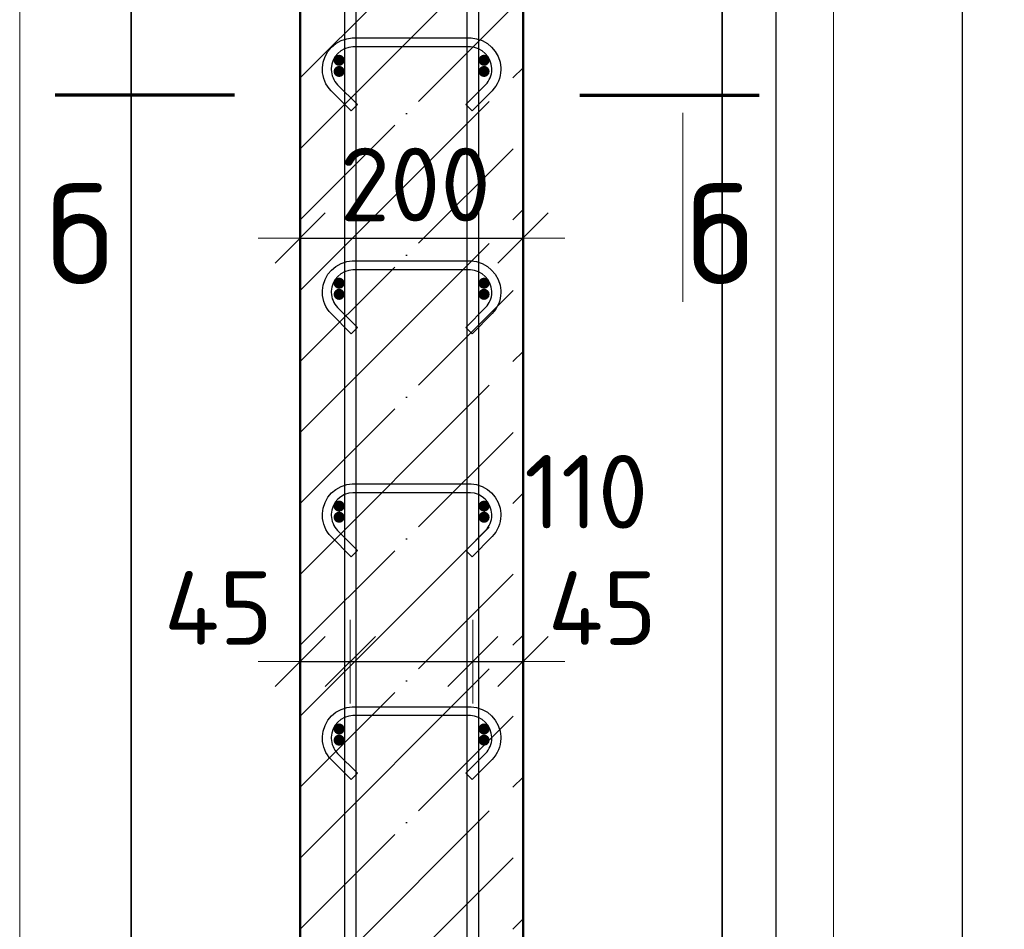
# Model space of a CAD drawing. Header units: millimetres. Extents: x -26477 to 45326, y 46540 to 77465.
# Tile 11 of 50: x -22536 to -21653, y 68999 to 69815. Entities that reach past the tile are written whole.
import ezdxf

# ---------------------------------------------------------------- set-up
doc = ezdxf.new("R2010")
doc.units = ezdxf.units.MM
doc.header["$PDMODE"] = 65
doc.linetypes.add('______11', pattern=[150, 120, -15, 0, -15])
doc.linetypes.add('______5', pattern=[330, 240, -30, 30, -30])
for name, color, linetype, lineweight in [('Standard', 7, 'Continuous', 25), ('Арм.стержн. Арматура края', 96, 'Continuous', 35), ('Арм.стержн. вертикальными 1', 22, 'Continuous', 35), ('Арм.стержн.горизонт. 1', 180, 'Continuous', 35), ('Размерная линия_ общее', 7, 'Continuous', 13)]:
    doc.layers.add(name, color=color, linetype=linetype, lineweight=lineweight)
doc.layers.add('Арм.стержн.Стяжки', color=7, linetype='Continuous', lineweight=35, true_color=0x501e0f)
doc.styles.add('ISOCPEUR', font='ISOCPEUR')
doc.dimstyles.new('DIMSTYLE_11', dxfattribs={"dimtxt": 66, "dimasz": 75, "dimexe": 0, "dimexo": 0.001, "dimgap": 33, "dimtad": 2, "dimdec": 0, "dimrnd": 5, "dimzin": 12, "dimdsep": 46, "dimtxsty": 'ISOCPEUR', "dimblk1": 'ALL_ML_STRICH', "dimblk2": 'ALL_ML_STRICH', "dimsah": 1, "dimcen": 0, "dimse1": 1, "dimse2": 1, "dimclrd": 7, "dimclre": 256, "dimclrt": 7, "dimadec": 0, "dimazin": 0, "dimtfac": 1, "dimtdec": 0, "dimtix": 1, "dimtmove": 2, "dimatfit": 3, "dimfxl": 0, "dimtvp": 1.2, "dimtzin": 0, "dimlwd": 0, "dimlwe": -3, "dimarcsym": 0})
doc.dimstyles.new('DIMSTYLE_5', dxfattribs={"dimtxt": 66, "dimasz": 75, "dimexe": 0, "dimexo": 0, "dimgap": 33, "dimtad": 2, "dimdec": 0, "dimrnd": 5, "dimzin": 12, "dimdsep": 46, "dimtxsty": 'ISOCPEUR', "dimblk1": 'ALL_ML_STRICH', "dimblk2": 'ALL_ML_STRICH', "dimsah": 1, "dimcen": 0, "dimclrd": 7, "dimclre": 256, "dimclrt": 7, "dimadec": 0, "dimazin": 0, "dimtfac": 1, "dimtdec": 0, "dimtix": 1, "dimtmove": 2, "dimatfit": 3, "dimfxl": 0, "dimtzin": 0, "dimlwd": 0, "dimlwe": -3, "dimarcsym": 0})

# ---------------------------------------------------------------- blocks, each defined once
blk = doc.blocks.new('ALL_ML_STRICH')
at = {"color": 0, "linetype": 'ByBlock', "lineweight": -2}
for p, q in [((0, -0.5), (0, 0.5)), ((-0.3, -0.3), (0.3, 0.3)), ((-1, 0), (0.5, 0))]:
    blk.add_line(p, q, dxfattribs=at)
blk = doc.blocks.new('*D40')
at = {"layer": 'DEFPOINTS', "color": 7, "linetype": 'Continuous', "lineweight": 13, "transparency": 33554687}
for p in [(-21988.72, 71638.65), (-21960.06, 68518.65), (-21690.77, 68518.65)]:
    blk.add_point(p, dxfattribs=at)
at = {"layer": 'Размерная линия_ общее', "color": 253, "linetype": 'Continuous', "lineweight": -2, "true_color": 0xa0a0a0, "transparency": 33554687}
for p, q in [((-21968.72, 71638.65), (-21690.77, 71638.65)), ((-21940.06, 68518.65), (-21690.77, 68518.65))]:
    blk.add_line(p, q, dxfattribs=at)
at = {"layer": 'Размерная линия_ общее', "color": 7, "linetype": 'Continuous', "lineweight": -2, "transparency": 33554687}
blk.add_line((-21690.77, 68518.65), (-21690.77, 71638.65), dxfattribs=at)
at = {"layer": 'Размерная линия_ общее', "color": 7, "linetype": 'Continuous', "lineweight": 13, "transparency": 33554687, "xscale": 75, "yscale": 75, "zscale": 75}
for p, rotation in [((-21690.77, 71638.65), 90), ((-21690.77, 68518.65), 270)]:
    blk.add_blockref('ALL_ML_STRICH', p, dxfattribs=dict(at, rotation=rotation))
at = {"layer": 'Размерная линия_ общее', "color": 7, "linetype": 'Continuous', "lineweight": 13, "transparency": 33554687, "insert": (-21738.77, 70088.55), "char_height": 66, "width": 264, "attachment_point": 5, "rotation": 90, "style": 'ISOCPEUR'}
blk.add_mtext('\\A1;{3120}', dxfattribs=at)
blk = doc.blocks.new('*D43')
at = {"layer": 'DEFPOINTS', "color": 7, "linetype": 'Continuous', "lineweight": 13, "transparency": 33554687}
for p in [(-22119.93, 71578.65), (-22119.93, 68578.65), (-21858, 68578.65)]:
    blk.add_point(p, dxfattribs=at)
at = {"layer": 'Размерная линия_ общее', "color": 253, "linetype": 'Continuous', "lineweight": -2, "true_color": 0xa0a0a0, "transparency": 33554687}
for p, q in [((-22099.93, 71578.65), (-21858, 71578.65)), ((-22099.93, 68578.65), (-21858, 68578.65))]:
    blk.add_line(p, q, dxfattribs=at)
at = {"layer": 'Размерная линия_ общее', "color": 7, "linetype": 'Continuous', "lineweight": -2, "transparency": 33554687}
blk.add_line((-21858, 68578.65), (-21858, 71578.65), dxfattribs=at)
at = {"layer": 'Размерная линия_ общее', "color": 7, "linetype": 'Continuous', "lineweight": 13, "transparency": 33554687, "xscale": 75, "yscale": 75, "zscale": 75}
for p, rotation in [((-21858, 71578.65), 90), ((-21858, 68578.65), 270)]:
    blk.add_blockref('ALL_ML_STRICH', p, dxfattribs=dict(at, rotation=rotation))
at = {"layer": 'Размерная линия_ общее', "color": 7, "linetype": 'Continuous', "lineweight": 13, "transparency": 33554687, "insert": (-21939, 69856.65), "char_height": 66, "width": 3.3, "attachment_point": 1, "rotation": 90, "line_spacing_factor": 0.60241, "style": 'ISOCPEUR'}
blk.add_mtext('\\W0.91;15х200=3000', dxfattribs=at)
blk = doc.blocks.new('*D48')
at = {"layer": 'DEFPOINTS', "color": 7, "linetype": 'Continuous', "lineweight": 13, "transparency": 33554687}
for p in [(-22284.93, 69239.16), (-22239.93, 69241.49), (-22284.93, 69229.75)]:
    blk.add_point(p, dxfattribs=at)
at = {"layer": 'Размерная линия_ общее', "color": 7, "linetype": 'Continuous', "lineweight": -2, "transparency": 33554687}
blk.add_line((-22284.93, 69239.16), (-22239.93, 69239.16), dxfattribs=at)
at = {"layer": 'Размерная линия_ общее', "color": 7, "linetype": 'Continuous', "lineweight": 13, "transparency": 33554687, "xscale": 75, "yscale": 75, "zscale": 75, "rotation": 180}
blk.add_blockref('ALL_ML_STRICH', (-22284.93, 69239.16), dxfattribs=at)
at = {"layer": 'Размерная линия_ общее', "color": 7, "linetype": 'Continuous', "lineweight": 13, "transparency": 33554687, "xscale": 75, "yscale": 75, "zscale": 75}
blk.add_blockref('ALL_ML_STRICH', (-22239.93, 69239.16), dxfattribs=at)
at = {"layer": 'Размерная линия_ общее', "color": 7, "linetype": 'Continuous', "lineweight": 13, "transparency": 33554687, "insert": (-22358.17, 69287.24), "char_height": 66, "width": 132, "attachment_point": 5, "style": 'ISOCPEUR'}
blk.add_mtext('\\A1;{45}', dxfattribs=at)
blk = doc.blocks.new('*D49')
at = {"layer": 'DEFPOINTS', "color": 7, "linetype": 'Continuous', "lineweight": 13, "transparency": 33554687}
for p in [(-22129.93, 69245.43), (-22239.93, 69241.49), (-22239.93, 69239.16)]:
    blk.add_point(p, dxfattribs=at)
at = {"layer": 'Размерная линия_ общее', "color": 7, "linetype": 'Continuous', "lineweight": -2, "transparency": 33554687}
blk.add_line((-22239.93, 69239.16), (-22129.93, 69239.16), dxfattribs=at)
at = {"layer": 'Размерная линия_ общее', "color": 7, "linetype": 'Continuous', "lineweight": 13, "transparency": 33554687, "xscale": 75, "yscale": 75, "zscale": 75, "rotation": 180}
blk.add_blockref('ALL_ML_STRICH', (-22239.93, 69239.16), dxfattribs=at)
at = {"layer": 'Размерная линия_ общее', "color": 7, "linetype": 'Continuous', "lineweight": 13, "transparency": 33554687, "xscale": 75, "yscale": 75, "zscale": 75}
blk.add_blockref('ALL_ML_STRICH', (-22129.93, 69239.16), dxfattribs=at)
at = {"layer": 'Размерная линия_ общее', "color": 7, "linetype": 'Continuous', "lineweight": 13, "transparency": 33554687, "insert": (-22028.31, 69391.52), "char_height": 66, "width": 198, "attachment_point": 5, "style": 'ISOCPEUR'}
blk.add_mtext('\\A1;{110}', dxfattribs=at)
blk = doc.blocks.new('*D50')
at = {"layer": 'DEFPOINTS', "color": 7, "linetype": 'Continuous', "lineweight": 13, "transparency": 33554687}
for p in [(-22129.93, 69245.43), (-22129.93, 69239.16), (-22084.93, 69238.3)]:
    blk.add_point(p, dxfattribs=at)
at = {"layer": 'Размерная линия_ общее', "color": 7, "linetype": 'Continuous', "lineweight": -2, "transparency": 33554687}
blk.add_line((-22129.93, 69239.16), (-22084.93, 69239.16), dxfattribs=at)
at = {"layer": 'Размерная линия_ общее', "color": 7, "linetype": 'Continuous', "lineweight": 13, "transparency": 33554687, "xscale": 75, "yscale": 75, "zscale": 75, "rotation": 180}
blk.add_blockref('ALL_ML_STRICH', (-22129.93, 69239.16), dxfattribs=at)
at = {"layer": 'Размерная линия_ общее', "color": 7, "linetype": 'Continuous', "lineweight": 13, "transparency": 33554687, "xscale": 75, "yscale": 75, "zscale": 75}
blk.add_blockref('ALL_ML_STRICH', (-22084.93, 69239.16), dxfattribs=at)
at = {"layer": 'Размерная линия_ общее', "color": 7, "linetype": 'Continuous', "lineweight": 13, "transparency": 33554687, "insert": (-22013.87, 69287.13), "char_height": 66, "width": 132, "attachment_point": 5, "style": 'ISOCPEUR'}
blk.add_mtext('\\A1;{45}', dxfattribs=at)
blk = doc.blocks.new('*D51')
at = {"layer": 'DEFPOINTS', "color": 7, "linetype": 'Continuous', "lineweight": 13, "transparency": 33554687}
for p in [(-22284.93, 69619.16), (-22084.93, 69618.3), (-22284.93, 69609.75)]:
    blk.add_point(p, dxfattribs=at)
at = {"layer": 'Размерная линия_ общее', "color": 253, "linetype": 'Continuous', "lineweight": -2, "true_color": 0xa0a0a0, "transparency": 33554687}
for p, q in [((-22284.93, 69619.16), (-22284.93, 69619.16)), ((-22084.93, 69619.16), (-22084.93, 69619.16))]:
    blk.add_line(p, q, dxfattribs=at)
at = {"layer": 'Размерная линия_ общее', "color": 7, "linetype": 'Continuous', "lineweight": -2, "transparency": 33554687}
blk.add_line((-22284.93, 69619.16), (-22084.93, 69619.16), dxfattribs=at)
at = {"layer": 'Размерная линия_ общее', "color": 7, "linetype": 'Continuous', "lineweight": 13, "transparency": 33554687, "xscale": 75, "yscale": 75, "zscale": 75, "rotation": 180}
blk.add_blockref('ALL_ML_STRICH', (-22284.93, 69619.16), dxfattribs=at)
at = {"layer": 'Размерная линия_ общее', "color": 7, "linetype": 'Continuous', "lineweight": 13, "transparency": 33554687, "xscale": 75, "yscale": 75, "zscale": 75}
blk.add_blockref('ALL_ML_STRICH', (-22084.93, 69619.16), dxfattribs=at)
at = {"layer": 'Размерная линия_ общее', "color": 7, "linetype": 'Continuous', "lineweight": 13, "transparency": 33554687, "insert": (-22181.63, 69667.16), "char_height": 66, "width": 198, "attachment_point": 5, "style": 'ISOCPEUR'}
blk.add_mtext('\\A1;{200}', dxfattribs=at)

msp = doc.modelspace()

# ---------------------------------------------------------------- hatches: boundary and pattern name
at = {"layer": 'Арм.стержн. Арматура края', "linetype": 'Continuous', "lineweight": 50, "transparency": 33554687}
for points in [[(-22244.93, 69768.65), (-22245.31, 69770.56), (-22246.4, 69772.18), (-22248.02, 69773.26), (-22249.93, 69773.65), (-22251.85, 69773.26), (-22253.47, 69772.18), (-22254.55, 69770.56), (-22254.93, 69768.65), (-22254.55, 69766.73), (-22253.47, 69765.11), (-22251.85, 69764.03), (-22249.93, 69763.65), (-22248.02, 69764.03), (-22246.4, 69765.11), (-22245.31, 69766.73)], [(-22114.93, 69768.65), (-22115.31, 69770.56), (-22116.4, 69772.18), (-22118.02, 69773.26), (-22119.93, 69773.65), (-22121.85, 69773.26), (-22123.47, 69772.18), (-22124.55, 69770.56), (-22124.93, 69768.65), (-22124.55, 69766.73), (-22123.47, 69765.11), (-22121.85, 69764.03), (-22119.93, 69763.65), (-22118.02, 69764.03), (-22116.4, 69765.11), (-22115.31, 69766.73)], [(-22244.93, 69568.65), (-22245.31, 69570.56), (-22246.4, 69572.18), (-22248.02, 69573.26), (-22249.93, 69573.65), (-22251.85, 69573.26), (-22253.47, 69572.18), (-22254.55, 69570.56), (-22254.93, 69568.65), (-22254.55, 69566.73), (-22253.47, 69565.11), (-22251.85, 69564.03), (-22249.93, 69563.65), (-22248.02, 69564.03), (-22246.4, 69565.11), (-22245.31, 69566.73)], [(-22114.93, 69568.65), (-22115.31, 69570.56), (-22116.4, 69572.18), (-22118.02, 69573.26), (-22119.93, 69573.65), (-22121.85, 69573.26), (-22123.47, 69572.18), (-22124.55, 69570.56), (-22124.93, 69568.65), (-22124.55, 69566.73), (-22123.47, 69565.11), (-22121.85, 69564.03), (-22119.93, 69563.65), (-22118.02, 69564.03), (-22116.4, 69565.11), (-22115.31, 69566.73)], [(-22244.93, 69368.65), (-22245.31, 69370.56), (-22246.4, 69372.18), (-22248.02, 69373.26), (-22249.93, 69373.65), (-22251.85, 69373.26), (-22253.47, 69372.18), (-22254.55, 69370.56), (-22254.93, 69368.65), (-22254.55, 69366.73), (-22253.47, 69365.11), (-22251.85, 69364.03), (-22249.93, 69363.65), (-22248.02, 69364.03), (-22246.4, 69365.11), (-22245.31, 69366.73)], [(-22114.93, 69368.65), (-22115.31, 69370.56), (-22116.4, 69372.18), (-22118.02, 69373.26), (-22119.93, 69373.65), (-22121.85, 69373.26), (-22123.47, 69372.18), (-22124.55, 69370.56), (-22124.93, 69368.65), (-22124.55, 69366.73), (-22123.47, 69365.11), (-22121.85, 69364.03), (-22119.93, 69363.65), (-22118.02, 69364.03), (-22116.4, 69365.11), (-22115.31, 69366.73)], [(-22244.93, 69168.65), (-22245.31, 69170.56), (-22246.4, 69172.18), (-22248.02, 69173.26), (-22249.93, 69173.65), (-22251.85, 69173.26), (-22253.47, 69172.18), (-22254.55, 69170.56), (-22254.93, 69168.65), (-22254.55, 69166.73), (-22253.47, 69165.11), (-22251.85, 69164.03), (-22249.93, 69163.65), (-22248.02, 69164.03), (-22246.4, 69165.11), (-22245.31, 69166.73)], [(-22114.93, 69168.65), (-22115.31, 69170.56), (-22116.4, 69172.18), (-22118.02, 69173.26), (-22119.93, 69173.65), (-22121.85, 69173.26), (-22123.47, 69172.18), (-22124.55, 69170.56), (-22124.93, 69168.65), (-22124.55, 69166.73), (-22123.47, 69165.11), (-22121.85, 69164.03), (-22119.93, 69163.65), (-22118.02, 69164.03), (-22116.4, 69165.11), (-22115.31, 69166.73)]]:
    msp.add_hatch(color=4, dxfattribs=at).paths.add_polyline_path(points)
at = {"layer": 'Арм.стержн.горизонт. 1', "linetype": 'Continuous', "lineweight": 50, "transparency": 33554687}
for points in [[(-22244.93, 69778.65), (-22245.31, 69780.56), (-22246.4, 69782.18), (-22248.02, 69783.26), (-22249.93, 69783.65), (-22251.85, 69783.26), (-22253.47, 69782.18), (-22254.55, 69780.56), (-22254.93, 69778.65), (-22254.55, 69776.73), (-22253.47, 69775.11), (-22251.85, 69774.03), (-22249.93, 69773.65), (-22248.02, 69774.03), (-22246.4, 69775.11), (-22245.31, 69776.73)], [(-22114.93, 69778.65), (-22115.31, 69780.56), (-22116.4, 69782.18), (-22118.02, 69783.26), (-22119.93, 69783.65), (-22121.85, 69783.26), (-22123.47, 69782.18), (-22124.55, 69780.56), (-22124.93, 69778.65), (-22124.55, 69776.73), (-22123.47, 69775.11), (-22121.85, 69774.03), (-22119.93, 69773.65), (-22118.02, 69774.03), (-22116.4, 69775.11), (-22115.31, 69776.73)], [(-22244.93, 69578.65), (-22245.31, 69580.56), (-22246.4, 69582.18), (-22248.02, 69583.26), (-22249.93, 69583.65), (-22251.85, 69583.26), (-22253.47, 69582.18), (-22254.55, 69580.56), (-22254.93, 69578.65), (-22254.55, 69576.73), (-22253.47, 69575.11), (-22251.85, 69574.03), (-22249.93, 69573.65), (-22248.02, 69574.03), (-22246.4, 69575.11), (-22245.31, 69576.73)], [(-22114.93, 69578.65), (-22115.31, 69580.56), (-22116.4, 69582.18), (-22118.02, 69583.26), (-22119.93, 69583.65), (-22121.85, 69583.26), (-22123.47, 69582.18), (-22124.55, 69580.56), (-22124.93, 69578.65), (-22124.55, 69576.73), (-22123.47, 69575.11), (-22121.85, 69574.03), (-22119.93, 69573.65), (-22118.02, 69574.03), (-22116.4, 69575.11), (-22115.31, 69576.73)], [(-22244.93, 69378.65), (-22245.31, 69380.56), (-22246.4, 69382.18), (-22248.02, 69383.26), (-22249.93, 69383.65), (-22251.85, 69383.26), (-22253.47, 69382.18), (-22254.55, 69380.56), (-22254.93, 69378.65), (-22254.55, 69376.73), (-22253.47, 69375.11), (-22251.85, 69374.03), (-22249.93, 69373.65), (-22248.02, 69374.03), (-22246.4, 69375.11), (-22245.31, 69376.73)], [(-22114.93, 69378.65), (-22115.31, 69380.56), (-22116.4, 69382.18), (-22118.02, 69383.26), (-22119.93, 69383.65), (-22121.85, 69383.26), (-22123.47, 69382.18), (-22124.55, 69380.56), (-22124.93, 69378.65), (-22124.55, 69376.73), (-22123.47, 69375.11), (-22121.85, 69374.03), (-22119.93, 69373.65), (-22118.02, 69374.03), (-22116.4, 69375.11), (-22115.31, 69376.73)], [(-22244.93, 69178.65), (-22245.31, 69180.56), (-22246.4, 69182.18), (-22248.02, 69183.26), (-22249.93, 69183.65), (-22251.85, 69183.26), (-22253.47, 69182.18), (-22254.55, 69180.56), (-22254.93, 69178.65), (-22254.55, 69176.73), (-22253.47, 69175.11), (-22251.85, 69174.03), (-22249.93, 69173.65), (-22248.02, 69174.03), (-22246.4, 69175.11), (-22245.31, 69176.73)], [(-22114.93, 69178.65), (-22115.31, 69180.56), (-22116.4, 69182.18), (-22118.02, 69183.26), (-22119.93, 69183.65), (-22121.85, 69183.26), (-22123.47, 69182.18), (-22124.55, 69180.56), (-22124.93, 69178.65), (-22124.55, 69176.73), (-22123.47, 69175.11), (-22121.85, 69174.03), (-22119.93, 69173.65), (-22118.02, 69174.03), (-22116.4, 69175.11), (-22115.31, 69176.73)]]:
    msp.add_hatch(color=4, dxfattribs=at).paths.add_polyline_path(points)

# ---------------------------------------------------------------- linework, layer by layer
at = {"color": 52, "linetype": 'Continuous', "lineweight": -3, "transparency": 33554687}
for p, q in [((-22436.46, 72722.04), (-22436.46, 68173.43)), ((-22436.46, 68173.43), (-22436.46, 72722.04)), ((-21906.46, 72722.04), (-21906.46, 68173.43)), ((-21906.46, 68173.43), (-21906.46, 72722.04))]:
    msp.add_line(p, q, dxfattribs=at)
at = {"layer": 'Standard', "color": 7, "linetype": 'Continuous', "lineweight": 50, "transparency": 33554687}
for p, q in [((-22284.93, 71638.65), (-22284.93, 68518.65)), ((-22084.93, 68518.65), (-22084.93, 71638.65))]:
    msp.add_line(p, q, dxfattribs=at)
at = {"layer": 'Standard', "color": 7, "linetype": '______11', "lineweight": -3, "transparency": 33554687}
for p, q in [((-22284.93, 69762.87), (-22084.93, 69962.87)), ((-22284.93, 69635.59), (-22084.93, 69835.59)), ((-22284.93, 69508.31), (-22084.93, 69708.31)), ((-22284.93, 69381.03), (-22084.93, 69581.03)), ((-22284.93, 69253.76), (-22084.93, 69453.76)), ((-22284.93, 69126.48), (-22084.93, 69326.48)), ((-22284.93, 68999.2), (-22084.93, 69199.2)), ((-22284.93, 68871.92), (-22084.93, 69071.92))]:
    msp.add_line(p, q, dxfattribs=at)
at = {"layer": 'Standard', "color": 7, "linetype": '______5', "lineweight": -3, "transparency": 33554687}
for p, q in [((-22284.93, 69699.23), (-22084.93, 69899.23)), ((-22284.93, 69571.95), (-22084.93, 69771.95)), ((-22284.93, 69444.67), (-22084.93, 69644.67)), ((-22284.93, 69317.4), (-22084.93, 69517.4)), ((-22284.93, 69190.12), (-22084.93, 69390.12)), ((-22284.93, 69062.84), (-22084.93, 69262.84)), ((-22284.93, 68935.56), (-22084.93, 69135.56)), ((-22284.93, 68808.28), (-22084.93, 69008.28))]:
    msp.add_line(p, q, dxfattribs=at)
at = {"layer": 'Standard', "color": 7, "linetype": 'Continuous', "lineweight": 70, "transparency": 33554687}
for p, q in [((-22343.89, 69747.45), (-22504.69, 69747.45)), ((-22033.89, 69747.45), (-21873.09, 69747.45))]:
    msp.add_line(p, q, dxfattribs=at)
at = {"layer": 'Standard', "color": 7, "linetype": 'Continuous', "lineweight": 13, "transparency": 33554687}
for p, q in [((-22436.16, 69731.46), (-22436.16, 69561.86)), ((-21941.62, 69731.46), (-21941.62, 69561.86))]:
    msp.add_line(p, q, dxfattribs=at)
msp.add_lwpolyline([(-22536.46, 68073.43), (-21806.46, 68073.43), (-21806.46, 72822.04), (-22536.46, 72822.04), (-22536.46, 68073.43)], dxfattribs=at)
at = {"layer": 'Арм.стержн. вертикальными 1', "color": 4, "linetype": 'Continuous', "lineweight": 25, "transparency": 33554687}
for points in [[(-22244.93, 68518.65), (-22244.93, 72648.65), (-22234.93, 72648.65), (-22234.93, 68518.65), (-22244.93, 68518.65)], [(-22244.93, 68518.65), (-22244.93, 72648.65), (-22234.93, 72648.65), (-22234.93, 68518.65), (-22244.93, 68518.65)], [(-22134.93, 68518.65), (-22134.93, 72648.65), (-22124.93, 72648.65), (-22124.93, 68518.65), (-22134.93, 68518.65)], [(-22134.93, 68518.65), (-22134.93, 72648.65), (-22124.93, 72648.65), (-22124.93, 68518.65), (-22134.93, 68518.65)]]:
    msp.add_lwpolyline(points, dxfattribs=at)
at = {"layer": 'Арм.стержн.Стяжки', "color": 40, "linetype": 'Continuous', "lineweight": 25, "transparency": 33554687}
for points in [[(-22136.38, 69738.91), (-22118.52, 69756.77), (-22117.28, 69758.2), (-22116.18, 69759.72), (-22115.24, 69761.33), (-22114.46, 69762.99), (-22113.83, 69764.72), (-22113.36, 69766.53), (-22113.06, 69768.38), (-22112.93, 69770.26), (-22112.93, 69771.41), (-22113.43, 69775.03), (-22114.64, 69778.69), (-22116.52, 69782.05), (-22118.8, 69784.78), (-22121.53, 69787.06), (-22124.88, 69788.93), (-22128.55, 69790.14), (-22132.16, 69790.65), (-22237.7, 69790.65), (-22241.32, 69790.14), (-22244.98, 69788.93), (-22248.33, 69787.06), (-22251.06, 69784.78), (-22253.34, 69782.05), (-22255.22, 69778.69), (-22256.43, 69775.03), (-22256.93, 69771.41), (-22256.93, 69770.26), (-22256.8, 69768.38), (-22256.5, 69766.53), (-22256.03, 69764.72), (-22255.4, 69762.99), (-22254.62, 69761.33), (-22253.68, 69759.72), (-22252.58, 69758.2), (-22251.34, 69756.77), (-22233.48, 69738.91), (-22239.14, 69733.26), (-22257.2, 69751.32), (-22258.86, 69753.22), (-22260.38, 69755.34), (-22261.71, 69757.6), (-22262.8, 69759.93), (-22263.68, 69762.35), (-22264.34, 69764.88), (-22264.75, 69767.46), (-22264.93, 69769.98), (-22264.93, 69771.97), (-22264.25, 69776.85), (-22262.58, 69781.93), (-22259.96, 69786.6), (-22256.74, 69790.46), (-22252.89, 69793.67), (-22248.21, 69796.29), (-22243.13, 69797.97), (-22238.25, 69798.65), (-22131.61, 69798.65), (-22126.73, 69797.97), (-22121.65, 69796.29), (-22116.97, 69793.67), (-22113.12, 69790.46), (-22109.9, 69786.6), (-22107.28, 69781.93), (-22105.61, 69776.85), (-22104.93, 69771.97), (-22104.93, 69769.98), (-22105.11, 69767.46), (-22105.53, 69764.88), (-22106.18, 69762.35), (-22107.06, 69759.93), (-22108.15, 69757.6), (-22109.48, 69755.34), (-22111.01, 69753.22), (-22112.66, 69751.32), (-22130.72, 69733.26), (-22136.38, 69738.91)], [(-22136.38, 69538.91), (-22118.52, 69556.77), (-22117.28, 69558.2), (-22116.18, 69559.72), (-22115.24, 69561.33), (-22114.46, 69562.99), (-22113.83, 69564.72), (-22113.36, 69566.53), (-22113.06, 69568.38), (-22112.93, 69570.26), (-22112.93, 69571.41), (-22113.43, 69575.03), (-22114.64, 69578.69), (-22116.52, 69582.05), (-22118.8, 69584.78), (-22121.53, 69587.06), (-22124.88, 69588.93), (-22128.55, 69590.14), (-22132.16, 69590.65), (-22237.7, 69590.65), (-22241.32, 69590.14), (-22244.98, 69588.93), (-22248.33, 69587.06), (-22251.06, 69584.78), (-22253.34, 69582.05), (-22255.22, 69578.69), (-22256.43, 69575.03), (-22256.93, 69571.41), (-22256.93, 69570.26), (-22256.8, 69568.38), (-22256.5, 69566.53), (-22256.03, 69564.72), (-22255.4, 69562.99), (-22254.62, 69561.33), (-22253.68, 69559.72), (-22252.58, 69558.2), (-22251.34, 69556.77), (-22233.48, 69538.91), (-22239.14, 69533.26), (-22257.2, 69551.32), (-22258.86, 69553.22), (-22260.38, 69555.34), (-22261.71, 69557.6), (-22262.8, 69559.93), (-22263.68, 69562.35), (-22264.34, 69564.88), (-22264.75, 69567.46), (-22264.93, 69569.98), (-22264.93, 69571.97), (-22264.25, 69576.85), (-22262.58, 69581.93), (-22259.96, 69586.6), (-22256.74, 69590.46), (-22252.89, 69593.67), (-22248.21, 69596.29), (-22243.13, 69597.97), (-22238.25, 69598.65), (-22131.61, 69598.65), (-22126.73, 69597.97), (-22121.65, 69596.29), (-22116.97, 69593.67), (-22113.12, 69590.46), (-22109.9, 69586.6), (-22107.28, 69581.93), (-22105.61, 69576.85), (-22104.93, 69571.97), (-22104.93, 69569.98), (-22105.11, 69567.46), (-22105.53, 69564.88), (-22106.18, 69562.35), (-22107.06, 69559.93), (-22108.15, 69557.6), (-22109.48, 69555.34), (-22111.01, 69553.22), (-22112.66, 69551.32), (-22130.72, 69533.26), (-22136.38, 69538.91)], [(-22136.38, 69338.91), (-22118.52, 69356.77), (-22117.28, 69358.2), (-22116.18, 69359.72), (-22115.24, 69361.33), (-22114.46, 69362.99), (-22113.83, 69364.72), (-22113.36, 69366.53), (-22113.06, 69368.38), (-22112.93, 69370.26), (-22112.93, 69371.41), (-22113.43, 69375.03), (-22114.64, 69378.69), (-22116.52, 69382.05), (-22118.8, 69384.78), (-22121.53, 69387.06), (-22124.88, 69388.93), (-22128.55, 69390.14), (-22132.16, 69390.65), (-22237.7, 69390.65), (-22241.32, 69390.14), (-22244.98, 69388.93), (-22248.33, 69387.06), (-22251.06, 69384.78), (-22253.34, 69382.05), (-22255.22, 69378.69), (-22256.43, 69375.03), (-22256.93, 69371.41), (-22256.93, 69370.26), (-22256.8, 69368.38), (-22256.5, 69366.53), (-22256.03, 69364.72), (-22255.4, 69362.99), (-22254.62, 69361.33), (-22253.68, 69359.72), (-22252.58, 69358.2), (-22251.34, 69356.77), (-22233.48, 69338.91), (-22239.14, 69333.26), (-22257.2, 69351.32), (-22258.86, 69353.22), (-22260.38, 69355.34), (-22261.71, 69357.6), (-22262.8, 69359.93), (-22263.68, 69362.35), (-22264.34, 69364.88), (-22264.75, 69367.46), (-22264.93, 69369.98), (-22264.93, 69371.97), (-22264.25, 69376.85), (-22262.58, 69381.93), (-22259.96, 69386.6), (-22256.74, 69390.46), (-22252.89, 69393.67), (-22248.21, 69396.29), (-22243.13, 69397.97), (-22238.25, 69398.65), (-22131.61, 69398.65), (-22126.73, 69397.97), (-22121.65, 69396.29), (-22116.97, 69393.67), (-22113.12, 69390.46), (-22109.9, 69386.6), (-22107.28, 69381.93), (-22105.61, 69376.85), (-22104.93, 69371.97), (-22104.93, 69369.98), (-22105.11, 69367.46), (-22105.53, 69364.88), (-22106.18, 69362.35), (-22107.06, 69359.93), (-22108.15, 69357.6), (-22109.48, 69355.34), (-22111.01, 69353.22), (-22112.66, 69351.32), (-22130.72, 69333.26), (-22136.38, 69338.91)], [(-22136.38, 69138.91), (-22118.52, 69156.77), (-22117.28, 69158.2), (-22116.18, 69159.72), (-22115.24, 69161.33), (-22114.46, 69162.99), (-22113.83, 69164.72), (-22113.36, 69166.53), (-22113.06, 69168.38), (-22112.93, 69170.26), (-22112.93, 69171.41), (-22113.43, 69175.03), (-22114.64, 69178.69), (-22116.52, 69182.05), (-22118.8, 69184.78), (-22121.53, 69187.06), (-22124.88, 69188.93), (-22128.55, 69190.14), (-22132.16, 69190.65), (-22237.7, 69190.65), (-22241.32, 69190.14), (-22244.98, 69188.93), (-22248.33, 69187.06), (-22251.06, 69184.78), (-22253.34, 69182.05), (-22255.22, 69178.69), (-22256.43, 69175.03), (-22256.93, 69171.41), (-22256.93, 69170.26), (-22256.8, 69168.38), (-22256.5, 69166.53), (-22256.03, 69164.72), (-22255.4, 69162.99), (-22254.62, 69161.33), (-22253.68, 69159.72), (-22252.58, 69158.2), (-22251.34, 69156.77), (-22233.48, 69138.91), (-22239.14, 69133.26), (-22257.2, 69151.32), (-22258.86, 69153.22), (-22260.38, 69155.34), (-22261.71, 69157.6), (-22262.8, 69159.93), (-22263.68, 69162.35), (-22264.34, 69164.88), (-22264.75, 69167.46), (-22264.93, 69169.98), (-22264.93, 69171.97), (-22264.25, 69176.85), (-22262.58, 69181.93), (-22259.96, 69186.6), (-22256.74, 69190.46), (-22252.89, 69193.67), (-22248.21, 69196.29), (-22243.13, 69197.97), (-22238.25, 69198.65), (-22131.61, 69198.65), (-22126.73, 69197.97), (-22121.65, 69196.29), (-22116.97, 69193.67), (-22113.12, 69190.46), (-22109.9, 69186.6), (-22107.28, 69181.93), (-22105.61, 69176.85), (-22104.93, 69171.97), (-22104.93, 69169.98), (-22105.11, 69167.46), (-22105.53, 69164.88), (-22106.18, 69162.35), (-22107.06, 69159.93), (-22108.15, 69157.6), (-22109.48, 69155.34), (-22111.01, 69153.22), (-22112.66, 69151.32), (-22130.72, 69133.26), (-22136.38, 69138.91)]]:
    msp.add_lwpolyline(points, dxfattribs=at)

# ---------------------------------------------------------------- texts
at = {"layer": 'Standard', "color": 7, "linetype": 'Continuous', "lineweight": 13, "transparency": 33554687, "char_height": 90, "width": 98, "attachment_point": 7, "style": 'ISOCPEUR'}
for insert in [(-22512.06, 69577.86), (-21937.72, 69577.86)]:
    msp.add_mtext('\\A1;{\\fISOCPEUR|i0|b0;\\H90.000000;\\W1.000000;\\C7;б}\\P', dxfattribs=dict(at, insert=insert))

# ---------------------------------------------------------------- dimensions: what is measured, and where the dimension line sits
at = {"layer": 'Размерная линия_ общее', "color": 7, "linetype": 'Continuous', "lineweight": 13, "transparency": 33554687}
dim = msp.add_linear_dim(base=(-21690.77, 71638.65), p1=(-21940.06, 68518.65), p2=(-21968.72, 71638.65), angle=90, dimstyle='DIMSTYLE_5', override={"dimpost": '<>', "dimclrd": 7, "dimclre": 253, "dimclrt": 7, "dimlwd": 0, "dimlwe": 65533}, dxfattribs=at)
dim.commit()
dim.dimension.update_dxf_attribs({"geometry": '*D40', "text_midpoint": (-21738.77, 70088.55), "dimtype": 160})
dim = msp.add_linear_dim(base=(-21858, 71578.65), p1=(-22099.93, 68578.65), p2=(-22099.93, 71578.65), angle=90, text='\\W0.91;15х200=3000', dimstyle='DIMSTYLE_5', override={"dimpost": '<>', "dimclrd": 7, "dimclre": 253, "dimclrt": 7, "dimlwd": 0, "dimlwe": 65533}, dxfattribs=at)
dim.commit()
dim.dimension.update_dxf_attribs({"geometry": '*D43', "text_midpoint": (-21891, 70078.65), "dimtype": 160})
for base, p1, p2, dimstyle, picture, middle in [((-22084.93, 69619.16), (-22284.93, 69619.16), (-22084.93, 69619.16), 'DIMSTYLE_5', '*D51', (-22181.63, 69667.16)), ((-22129.93, 69239.16), (-22239.93, 69241.49), (-22129.93, 69245.43), 'DIMSTYLE_11', '*D49', (-22028.31, 69391.52)), ((-22239.93, 69239.16), (-22284.93, 69229.75), (-22239.93, 69241.49), 'DIMSTYLE_11', '*D48', (-22358.17, 69287.24)), ((-22084.93, 69239.16), (-22129.93, 69245.43), (-22084.93, 69238.3), 'DIMSTYLE_11', '*D50', (-22013.87, 69287.13))]:
    dim = msp.add_linear_dim(base=base, p1=p1, p2=p2, dimstyle=dimstyle, override={"dimpost": '<>', "dimclrd": 7, "dimclre": 253, "dimclrt": 7, "dimlwd": 0, "dimlwe": 65533}, dxfattribs=at)
    dim.commit()
    dim.dimension.update_dxf_attribs({"geometry": picture, "text_midpoint": middle, "dimtype": 160})

doc.saveas('drawing.dxf')
